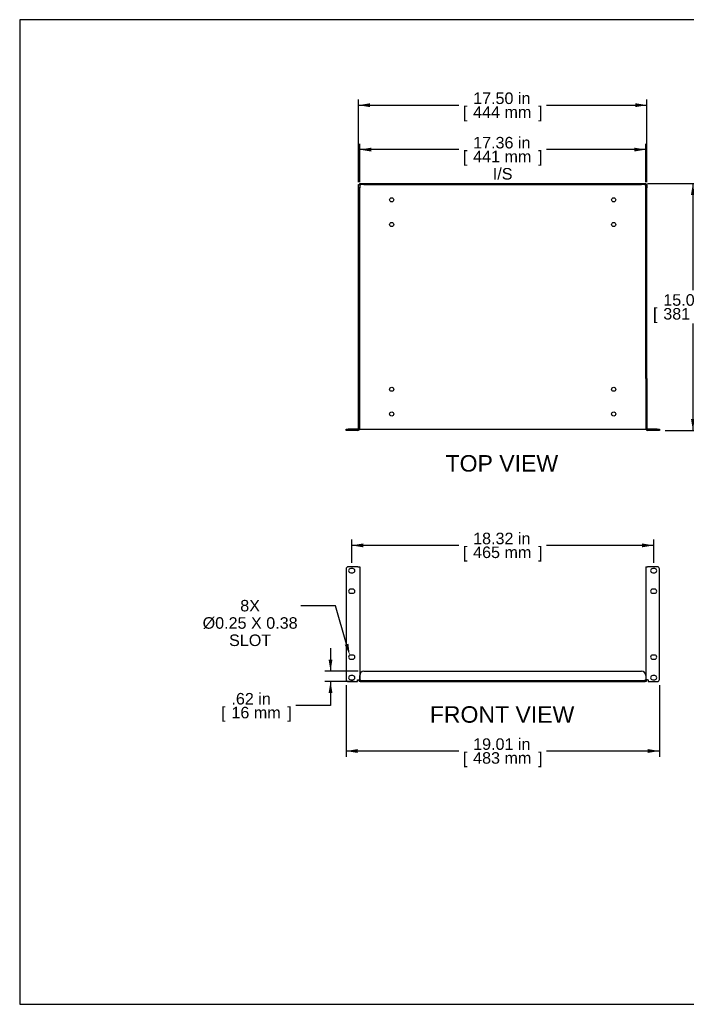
# Model space of a CAD drawing. Header units: inches. Extents: x 0 to 80.9, y 0 to 59.8.
# Tile 1 of 11: x 0 to 40.4, y 0 to 59.8. Entities that reach past the tile are written whole.
import ezdxf
from ezdxf import colors
from ezdxf.entities.mleader import LeaderData, LeaderLine
from ezdxf.enums import TextEntityAlignment as Align
from ezdxf.math import Vec2, Vec3

# ---------------------------------------------------------------- set-up
doc = ezdxf.new("R2010")
doc.units = ezdxf.units.IN
doc.header["$MEASUREMENT"] = 0
doc.layers.add('COM56025-1', color=7, linetype='Continuous')
doc.layers.add('Default', color=7, linetype='Continuous')
doc.styles.add('SEACAD_Arial', font='arial.ttf')
doc.dimstyles.new('WEB', dxfattribs={"dimtxt": 0.7, "dimasz": 0.7, "dimexe": 0.35, "dimexo": 0.35, "dimgap": 0.35, "dimtad": 0, "dimtih": 1, "dimtoh": 1, "dimzin": 4, "dimdsep": 46, "dimtxsty": 'SEACAD_Arial', "dimblk1": '_SE_FILLED', "dimblk2": '_SE_FILLED', "dimsah": 1, "dimcen": 0.35, "dimadec": 0, "dimazin": 0, "dimtfac": 1, "dimtdec": 0, "dimtofl": 0, "dimtmove": 0, "dimatfit": 3, "dimfxl": 1, "dimtolj": 1, "dimtzin": 4, "dimarcsym": 0})

# ---------------------------------------------------------------- blocks, each defined once
blk = doc.blocks.new('SE2')
at = {"layer": 'COM56025-1', "color": 7, "linetype": 'Continuous'}
for p, q in [((19.801, 26.44), (19.801, 19.722)), ((20.518, 26.565), (19.926, 26.565)), ((20.207, 26.456), (20.082, 26.456)), ((20.518, 26.565), (20.626, 26.565)), ((20.626, 26.565), (20.626, 19.705)), ((37.982, 26.565), (38.09, 26.565)), ((37.982, 26.565), (37.982, 19.705)), ((38.682, 26.565), (38.09, 26.565)), ((38.527, 26.456), (38.402, 26.456)), ((38.807, 19.722), (38.807, 26.44)), ((20.082, 26.206), (20.207, 26.206)), ((38.402, 26.206), (38.527, 26.206)), ((20.207, 25.206), (20.082, 25.206)), ((38.527, 25.206), (38.402, 25.206)), ((20.082, 24.956), (20.207, 24.956)), ((38.402, 24.956), (38.527, 24.956)), ((20.207, 21.206), (20.082, 21.206)), ((20.082, 20.956), (20.207, 20.956)), ((38.527, 21.206), (38.402, 21.206)), ((38.402, 20.956), (38.527, 20.956)), ((20.207, 19.956), (20.082, 19.956)), ((20.627, 19.713), (20.627, 19.972)), ((20.877, 20.222), (37.732, 20.222)), ((37.982, 19.972), (37.982, 19.713)), ((38.527, 19.956), (38.402, 19.956)), ((19.926, 19.597), (20.484, 19.597)), ((20.082, 19.706), (20.207, 19.706)), ((20.484, 19.705), (20.518, 19.705)), ((20.484, 19.597), (20.484, 19.705)), ((20.518, 19.705), (20.626, 19.705)), ((20.554, 19.705), (20.626, 19.705)), ((20.554, 19.705), (20.554, 19.705)), ((20.626, 19.705), (20.626, 19.705)), ((20.662, 19.669), (37.946, 19.669)), ((20.662, 19.597), (37.946, 19.597)), ((38.054, 19.705), (37.982, 19.705)), ((38.09, 19.705), (37.982, 19.705)), ((37.982, 19.705), (37.982, 19.705)), ((38.054, 19.705), (38.054, 19.705)), ((38.09, 19.705), (38.124, 19.705)), ((38.124, 19.705), (38.124, 19.597)), ((38.124, 19.597), (38.682, 19.597)), ((38.402, 19.706), (38.527, 19.706))]:
    blk.add_line(p, q, dxfattribs=at)
for centre, radius, start, end in [((19.926, 26.44), 0.125, 90, 180), ((20.082, 26.331), 0.125, 90, 270), ((20.207, 26.331), 0.125, 270, 90), ((38.402, 26.331), 0.125, 90, 270), ((38.527, 26.331), 0.125, 270, 90), ((38.682, 26.44), 0.125, 0, 90), ((20.082, 25.081), 0.125, 90, 270), ((20.207, 25.081), 0.125, 270, 90), ((38.402, 25.081), 0.125, 90, 270), ((38.527, 25.081), 0.125, 270, 90), ((20.082, 21.081), 0.125, 90, 270), ((20.207, 21.081), 0.125, 270, 90), ((38.402, 21.081), 0.125, 90, 270), ((38.527, 21.081), 0.125, 270, 90), ((20.082, 19.831), 0.125, 90, 270), ((20.207, 19.831), 0.125, 270, 90), ((20.877, 19.972), 0.25, 90, 180), ((37.732, 19.972), 0.25, 0, 90), ((38.402, 19.831), 0.125, 90, 270), ((38.527, 19.831), 0.125, 270, 90), ((19.926, 19.722), 0.125, 180, 270), ((20.662, 19.705), 0.108, 180, 270), ((20.662, 19.705), 0.036, 180, 270), ((20.617, 19.659), 0.055, 55.83882, 79.95932), ((20.662, 19.704), 0.0358, 261.84519, 270), ((37.946, 19.705), 0.036, 270, 0), ((37.946, 19.705), 0.108, 270, 0), ((37.946, 19.704), 0.0358, 270, 278.15481), ((37.992, 19.659), 0.055, 100.04068, 124.16118), ((38.682, 19.722), 0.125, 270, 0)]:
    blk.add_arc(centre, radius, start, end, dxfattribs=at)
for points, knots in [([(20.648, 19.705), (20.653, 19.702), (20.658, 19.7), (20.666, 19.692), (20.67, 19.688), (20.672, 19.681), (20.672, 19.679), (20.671, 19.675), (20.67, 19.674), (20.666, 19.67), (20.662, 19.669), (20.657, 19.669)], [0, 0, 0, 0, 0.25, 0.25, 0.5, 0.5, 0.625, 0.625, 0.75, 0.75, 1, 1, 1, 1]), ([(20.648, 19.705), (20.652, 19.699), (20.656, 19.693), (20.661, 19.681), (20.663, 19.676), (20.665, 19.67)], [0, 0, 0, 0, 0.125, 0.125, 0.2298274, 0.2298274, 0.2298274, 0.2298274]), ([(37.952, 19.669), (37.947, 19.669), (37.943, 19.67), (37.939, 19.674), (37.938, 19.675), (37.937, 19.679), (37.937, 19.681), (37.938, 19.685), (37.94, 19.688), (37.943, 19.692), (37.945, 19.694), (37.951, 19.699), (37.956, 19.702), (37.961, 19.705)], [0, 0, 0, 0, 0.25, 0.25, 0.375, 0.375, 0.5, 0.5, 0.625, 0.625, 0.75, 0.75, 1, 1, 1, 1]), ([(37.943, 19.668), (37.945, 19.674), (37.948, 19.681), (37.953, 19.693), (37.957, 19.699), (37.961, 19.705)], [0.7567723, 0.7567723, 0.7567723, 0.7567723, 0.875, 0.875, 1, 1, 1, 1])]:
    blk.add_open_spline(points, degree=3, knots=knots, dxfattribs=at)
blk = doc.blocks.new('SE3')
at = {"layer": 'COM56025-1', "color": 7, "linetype": 'Continuous'}
for p, q in [((20.554, 49.773), (20.626, 49.773)), ((20.554, 49.576), (20.554, 49.773)), ((20.626, 49.773), (20.626, 49.576)), ((20.627, 49.845), (20.877, 49.845)), ((20.627, 49.773), (20.627, 49.845)), ((20.877, 49.773), (20.627, 49.773)), ((20.657, 49.742), (20.662, 49.737)), ((20.657, 49.742), (20.662, 49.737)), ((20.877, 49.845), (37.732, 49.845)), ((20.877, 49.773), (37.732, 49.773)), ((37.732, 49.845), (37.982, 49.845)), ((37.982, 49.773), (37.732, 49.773)), ((37.952, 49.742), (37.946, 49.737)), ((37.952, 49.742), (37.946, 49.737)), ((37.982, 49.845), (37.982, 49.773)), ((37.982, 49.773), (38.054, 49.773)), ((37.982, 49.576), (37.982, 49.773)), ((38.054, 49.773), (38.054, 49.576)), ((20.626, 49.576), (20.554, 49.576)), ((20.554, 37.992), (20.554, 49.576)), ((20.626, 37.992), (20.626, 49.576)), ((38.054, 49.576), (37.982, 49.576)), ((37.982, 37.992), (37.982, 49.576)), ((38.054, 37.992), (38.054, 49.576)), ((20.626, 37.992), (20.554, 37.992)), ((20.554, 34.953), (20.554, 37.992)), ((20.626, 34.953), (20.626, 37.992)), ((37.982, 37.992), (37.982, 34.953)), ((37.982, 37.992), (38.054, 37.992)), ((38.054, 37.992), (38.054, 34.953)), ((19.801, 34.845), (19.801, 34.917)), ((19.801, 34.917), (19.926, 34.917)), ((19.926, 34.845), (19.801, 34.845)), ((20.518, 34.917), (19.926, 34.917)), ((20.518, 34.845), (19.926, 34.845)), ((20.62, 34.917), (20.626, 34.917)), ((20.626, 34.917), (20.662, 34.917)), ((20.662, 34.917), (37.946, 34.917)), ((37.946, 34.917), (37.982, 34.917)), ((37.989, 34.917), (37.982, 34.917)), ((38.682, 34.917), (38.09, 34.917)), ((38.682, 34.845), (38.09, 34.845)), ((38.682, 34.917), (38.807, 34.917)), ((38.807, 34.845), (38.682, 34.845)), ((38.807, 34.917), (38.807, 34.845))]:
    blk.add_line(p, q, dxfattribs=at)
for centre in [(22.57, 48.845), (36.038, 48.845), (22.57, 47.345), (36.038, 47.345), (22.57, 37.345), (36.038, 37.345), (22.57, 35.845), (36.038, 35.845)]:
    blk.add_circle(centre, 0.125, dxfattribs=at)
for centre, radius, start, end in [((20.518, 34.953), 0.036, 270, 0), ((20.518, 34.953), 0.108, 270, 0), ((38.09, 34.953), 0.108, 180, 270), ((38.09, 34.953), 0.036, 180, 270)]:
    blk.add_arc(centre, radius, start, end, dxfattribs=at)
for points, knots in [([(20.657, 49.742), (20.654, 49.738), (20.65, 49.733), (20.644, 49.729), (20.641, 49.728), (20.637, 49.727), (20.635, 49.728), (20.632, 49.729), (20.631, 49.73), (20.629, 49.733), (20.628, 49.735), (20.627, 49.742), (20.626, 49.746), (20.626, 49.752)], [0, 0, 0, 0, 0.25, 0.25, 0.375, 0.375, 0.5, 0.5, 0.625, 0.625, 0.75, 0.75, 1, 1, 1, 1]), ([(20.654, 49.746), (20.648, 49.742), (20.641, 49.739), (20.633, 49.736), (20.631, 49.735), (20.628, 49.735)], [0, 0, 0, 0, 0.125, 0.125, 0.1674801, 0.1674801, 0.1674801, 0.1674801]), ([(20.648, 49.773), (20.653, 49.773), (20.658, 49.773), (20.666, 49.771), (20.67, 49.769), (20.672, 49.764), (20.672, 49.763), (20.671, 49.758), (20.67, 49.756), (20.666, 49.749), (20.662, 49.745), (20.657, 49.742)], [0, 0, 0, 0, 0.25, 0.25, 0.5, 0.5, 0.625, 0.625, 0.75, 0.75, 1, 1, 1, 1]), ([(20.665, 49.771), (20.664, 49.769), (20.663, 49.767), (20.66, 49.758), (20.657, 49.752), (20.654, 49.746)], [0.8317434, 0.8317434, 0.8317434, 0.8317434, 0.875, 0.875, 1, 1, 1, 1]), ([(37.952, 49.742), (37.947, 49.745), (37.943, 49.749), (37.939, 49.756), (37.938, 49.758), (37.937, 49.762), (37.937, 49.764), (37.938, 49.768), (37.94, 49.769), (37.943, 49.771), (37.945, 49.772), (37.951, 49.773), (37.956, 49.773), (37.961, 49.773)], [0, 0, 0, 0, 0.25, 0.25, 0.375, 0.375, 0.5, 0.5, 0.625, 0.625, 0.75, 0.75, 1, 1, 1, 1]), ([(37.955, 49.746), (37.952, 49.752), (37.949, 49.758), (37.945, 49.767), (37.945, 49.769), (37.944, 49.771)], [0, 0, 0, 0, 0.125, 0.125, 0.1674801, 0.1674801, 0.1674801, 0.1674801]), ([(37.982, 49.752), (37.982, 49.746), (37.982, 49.742), (37.981, 49.733), (37.979, 49.73), (37.974, 49.728), (37.972, 49.727), (37.968, 49.728), (37.965, 49.729), (37.959, 49.733), (37.955, 49.737), (37.952, 49.742)], [0, 0, 0, 0, 0.25, 0.25, 0.5, 0.5, 0.625, 0.625, 0.75, 0.75, 1, 1, 1, 1]), ([(37.981, 49.735), (37.978, 49.735), (37.976, 49.736), (37.968, 49.739), (37.961, 49.742), (37.955, 49.746)], [0.8317434, 0.8317434, 0.8317434, 0.8317434, 0.875, 0.875, 1, 1, 1, 1])]:
    blk.add_open_spline(points, degree=3, knots=knots, dxfattribs=at)
blk = doc.blocks.new('DMBLK58')
at = {"layer": 'Default', "linetype": 'Continuous', "transparency": 16777216}
for points in [[(21.254, 54.709), (20.554, 54.593), (21.254, 54.476)], [(37.354, 54.709), (37.354, 54.476), (38.054, 54.593)]]:
    blk.add_hatch(color=7, dxfattribs=at).paths.add_polyline_path(points)
at = {"layer": 'Default', "color": 7, "linetype": 'Continuous', "transparency": 16777216}
for p, q in [((20.554, 49.926), (20.554, 54.943)), ((20.554, 54.593), (26.64, 54.593)), ((31.969, 54.593), (38.054, 54.593)), ((38.054, 49.926), (38.054, 54.943))]:
    blk.add_line(p, q, dxfattribs=at)
at = {"layer": 'Default', "color": 7, "linetype": 'Continuous', "transparency": 16777216, "style": 'SEACAD_Arial'}
for s, p in [('17.50 in', (27.509, 55.363)), ('[', (26.885, 54.523)), ('444 mm', (27.509, 54.523)), (']', (31.45, 54.523))]:
    blk.add_text(s, height=0.7, dxfattribs=at).set_placement(p, align=Align.TOP_LEFT)
blk = doc.blocks.new('_SE_FILLED')
at = {"color": 0}
blk.add_line((0, 0), (-1, 0), dxfattribs=at)
blk.add_solid([(0, 0), (-1, -0.1665), (-1, 0.1665), (0, 0)], dxfattribs=at)
blk = doc.blocks.new('DMBLK59')
at = {"layer": 'Default', "linetype": 'Continuous', "transparency": 16777216}
for points in [[(21.326, 52.013), (20.626, 51.896), (21.326, 51.779)], [(37.282, 52.013), (37.282, 51.779), (37.982, 51.896)]]:
    blk.add_hatch(color=7, dxfattribs=at).paths.add_polyline_path(points)
at = {"layer": 'Default', "color": 7, "linetype": 'Continuous', "transparency": 16777216}
for p, q in [((20.626, 49.926), (20.626, 52.246)), ((37.982, 49.926), (37.982, 52.246)), ((26.64, 51.896), (20.626, 51.896)), ((37.982, 51.896), (31.969, 51.896))]:
    blk.add_line(p, q, dxfattribs=at)
at = {"layer": 'Default', "color": 7, "linetype": 'Continuous', "transparency": 16777216, "style": 'SEACAD_Arial'}
for s, p in [('17.36 in', (27.509, 52.666)), ('[', (26.885, 51.826)), ('441 mm', (27.509, 51.826)), (']', (31.45, 51.826)), ('I/S', (28.703, 50.776))]:
    blk.add_text(s, height=0.7, dxfattribs=at).set_placement(p, align=Align.TOP_LEFT)
blk = doc.blocks.new('DMBLK60')
at = {"layer": 'Default', "linetype": 'Continuous', "transparency": 16777216}
for points in [[(20.501, 15.263), (20.501, 15.496), (19.801, 15.379)], [(38.107, 15.263), (38.807, 15.379), (38.107, 15.496)]]:
    blk.add_hatch(color=7, dxfattribs=at).paths.add_polyline_path(points)
at = {"layer": 'Default', "color": 7, "linetype": 'Continuous', "transparency": 16777216}
for p, q in [((19.801, 19.372), (19.801, 15.029)), ((38.807, 19.372), (38.807, 15.029)), ((26.64, 15.379), (19.801, 15.379)), ((38.807, 15.379), (31.969, 15.379))]:
    blk.add_line(p, q, dxfattribs=at)
at = {"layer": 'Default', "color": 7, "linetype": 'Continuous', "transparency": 16777216, "style": 'SEACAD_Arial'}
for s, p in [('19.01 in', (27.509, 16.149)), ('[', (26.885, 15.309)), ('483 mm', (27.509, 15.309)), (']', (31.45, 15.309))]:
    blk.add_text(s, height=0.7, dxfattribs=at).set_placement(p, align=Align.TOP_LEFT)
blk = doc.blocks.new('DMBLK61')
at = {"layer": 'Default', "linetype": 'Continuous', "transparency": 16777216}
for points in [[(20.844, 27.981), (20.144, 27.865), (20.844, 27.748)], [(37.764, 27.981), (37.764, 27.748), (38.464, 27.865)]]:
    blk.add_hatch(color=7, dxfattribs=at).paths.add_polyline_path(points)
at = {"layer": 'Default', "color": 7, "linetype": 'Continuous', "transparency": 16777216}
for p, q in [((20.144, 26.806), (20.144, 28.215)), ((38.464, 26.806), (38.464, 28.215)), ((26.64, 27.865), (20.144, 27.865)), ((38.464, 27.865), (31.969, 27.865))]:
    blk.add_line(p, q, dxfattribs=at)
at = {"layer": 'Default', "color": 7, "linetype": 'Continuous', "transparency": 16777216, "style": 'SEACAD_Arial'}
for s, p in [('18.32 in', (27.509, 28.635)), ('[', (26.885, 27.795)), ('465 mm', (27.509, 27.795)), (']', (31.45, 27.795))]:
    blk.add_text(s, height=0.7, dxfattribs=at).set_placement(p, align=Align.TOP_LEFT)
blk = doc.blocks.new('DMBLK62')
at = {"layer": 'Default', "linetype": 'Continuous', "transparency": 16777216}
for points in [[(18.741, 20.922), (18.857, 20.222), (18.974, 20.922)], [(18.741, 18.897), (18.974, 18.897), (18.857, 19.597)]]:
    blk.add_hatch(color=7, dxfattribs=at).paths.add_polyline_path(points)
at = {"layer": 'Default', "color": 7, "linetype": 'Continuous', "transparency": 16777216}
for p, q in [((18.857, 21.622), (18.857, 20.222)), ((20.527, 20.222), (18.507, 20.222)), ((20.312, 19.597), (18.507, 19.597)), ((18.857, 19.597), (18.857, 18.133)), ((18.857, 18.133), (16.757, 18.133))]:
    blk.add_line(p, q, dxfattribs=at)
at = {"layer": 'Default', "color": 7, "linetype": 'Continuous', "transparency": 16777216, "style": 'SEACAD_Arial'}
for s, p in [('.62 in', (12.845, 18.903)), ('[', (12.221, 18.063)), ('16 mm', (12.845, 18.063)), (']', (16.238, 18.063))]:
    blk.add_text(s, height=0.7, dxfattribs=at).set_placement(p, align=Align.TOP_LEFT)
blk = doc.blocks.new('DMBLK63')
at = {"layer": 'Default', "linetype": 'Continuous', "transparency": 16777216}
for points in [[(40.958, 49.145), (40.842, 49.845), (40.725, 49.145)], [(40.958, 35.545), (40.725, 35.545), (40.842, 34.845)]]:
    blk.add_hatch(color=7, dxfattribs=at).paths.add_polyline_path(points)
at = {"layer": 'Default', "color": 7, "linetype": 'Continuous', "transparency": 16777216}
for p, q in [((38.082, 49.845), (41.192, 49.845)), ((40.842, 49.845), (40.842, 43.36)), ((40.842, 41.33), (40.842, 34.845)), ((39.157, 34.845), (41.192, 34.845))]:
    blk.add_line(p, q, dxfattribs=at)
at = {"layer": 'Default', "color": 7, "linetype": 'Continuous', "transparency": 16777216, "style": 'SEACAD_Arial'}
for s, p in [('15.00 in', (39.046, 43.115)), ('[', (38.422, 42.275)), ('381 mm', (39.046, 42.275)), (']', (42.987, 42.275))]:
    blk.add_text(s, height=0.7, dxfattribs=at).set_placement(p, align=Align.TOP_LEFT)

msp = doc.modelspace()

# ---------------------------------------------------------------- linework, layer by layer
at = {"layer": 'Default', "color": 7, "linetype": 'Continuous'}
for p, q in [((80, 59.783), (0, 59.783)), ((0, 59.783), (0, 0)), ((0, 0), (80, 0))]:
    msp.add_line(p, q, dxfattribs=at)

# ---------------------------------------------------------------- block references
at = {"layer": 'Default'}
for name in ['SE3', 'SE2']:
    msp.add_blockref(name, (0, 0), dxfattribs=at)

# ---------------------------------------------------------------- texts
at = {"layer": 'Default', "color": 7, "linetype": 'Continuous', "style": 'SEACAD_Arial'}
for s, p in [('TOP VIEW', (25.837, 33.345)), ('FRONT VIEW', (24.881, 18.097))]:
    msp.add_text(s, height=1, dxfattribs=at).set_placement(p, align=Align.TOP_LEFT)

# ---------------------------------------------------------------- dimensions: what is measured, and where the dimension line sits
at = {"layer": 'Default', "color": 7, "linetype": 'Continuous'}
for base, p1, p2, angle, picture, middle, dimtype in [((20.554, 54.593), (20.554, 49.576), (38.054, 49.576), 0, 'DMBLK58', (29.304, 54.593), 161), ((40.842, 34.845), (37.732, 49.845), (38.807, 34.845), 90, 'DMBLK63', (40.842, 42.345), 160), ((18.85736976, 19.596553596), (20.876576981, 20.221553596), (20.662498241, 19.596553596), 90, 'DMBLK62', (16.757369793, 18.133426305), 160)]:
    dim = msp.add_linear_dim(base=base, p1=p1, p2=p2, angle=angle, text='\\A1;<>', dimstyle='WEB', dxfattribs=at)
    dim.commit()
    dim.dimension.update_dxf_attribs({"geometry": picture, "text_midpoint": middle, "dimtype": dimtype})
for base, p1, p2, text, picture, middle in [((20.626, 51.896), (37.982, 49.576), (20.626, 49.576), '\\A1;<>\\PI/S', 'DMBLK59', (29.304, 51.896)), ((20.144, 27.865), (38.464, 26.456), (20.144, 26.456), '\\A1;<>', 'DMBLK61', (29.304, 27.865)), ((19.801, 15.379), (38.807, 19.722), (19.801, 19.722), '\\A1;<>', 'DMBLK60', (29.304, 15.379))]:
    dim = msp.add_linear_dim(base=base, p1=p1, p2=p2, text=text, dimstyle='WEB', dxfattribs=at)
    dim.commit()
    dim.dimension.update_dxf_attribs({"geometry": picture, "text_midpoint": middle, "dimtype": 160})

# ---------------------------------------------------------------- leaders
ml = msp.add_multileader_mtext('Standard', dxfattribs=at)
ml.set_content('{\\pxsm0.9;\\fArial|b0||i0||c0|p34;\\W1.;8X\\P%%c0.25 X 0.38\\PSLOT\\P}', color=7)
ml.set_leader_properties()
ml.build(insert=Vec2(0, 0))
ml.multileader.update_dxf_attribs({"dogleg_length": 2.1, "arrow_head_size": 0.7})
ctx = ml.context
ctx.base_point, ctx.char_height, ctx.arrow_head_size, ctx.landing_gap_size = Vec3(11.051, 23.938), 0.7, 0.7, 0.245
ctx.text_align_type = 1
notes = []
notes.append((ctx, [(0, (1, 1, 0), (19.161, 24.198), (-1, 0), 2.1, [(0, [(20.026, 21.192)], 0, [])])]))
ctx.mtext.insert, ctx.mtext.alignment = Vec3(13.979, 24.554), 2
for ctx, leaders in notes:
    for number, flags, end, landing, length, lines in leaders:
        leader = LeaderData()
        leader.index, (leader.has_last_leader_line, leader.has_dogleg_vector, leader.attachment_direction) = number, flags
        leader.last_leader_point, leader.dogleg_vector, leader.dogleg_length = Vec3(end), Vec3(landing), length
        for number, points, colour, breaks in lines:
            line = LeaderLine()
            line.index, line.vertices, line.color, line.breaks = number, Vec3.list(points), colors.encode_raw_color(colour), breaks
            leader.lines.append(line)
        ctx.leaders.append(leader)

doc.saveas('drawing.dxf')
